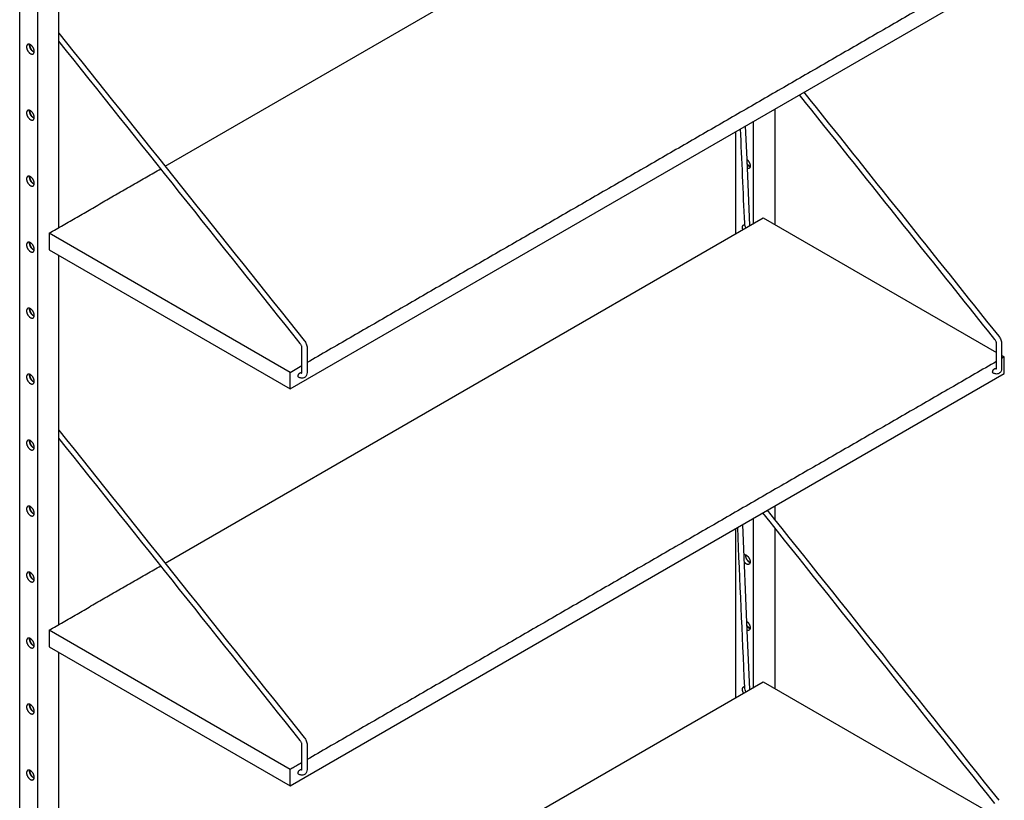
# Model space of a CAD drawing. Header units: millimetres. Extents: x -2103 to 2103, y -1092 to 1092.
# Tile 4 of 7: x -2103 to -1323, y 26 to 644. Entities that reach past the tile are written whole.
import ezdxf

# ---------------------------------------------------------------- set-up
doc = ezdxf.new("R2010")
doc.units = ezdxf.units.MM
doc.layers.add('Défaut', color=7, linetype='Continuous', true_color=0x000000)

msp = doc.modelspace()

# ---------------------------------------------------------------- linework, layer by layer
at = {"layer": 'Défaut', "lineweight": -3}
for points in [[(-1988.09, 528.36), (-1514.32, 801.9), (-1329.63, 695.26)], [(-2079.99, -760.07), (-2089.19, -765.37), (-2103.33, -757.21), (-2103.33, 754.94), (-2089.19, 746.78), (-2089.19, -765.37)], [(-1889.09, 352.01), (-1323.4, 678.61), (-1323.4, 691.67), (-1325.56, 690.42)], [(-1988.09, 214.01), (-1514.32, 487.55), (-1329.63, 380.91)], [(-1889.09, 365.07), (-2080.01, 475.3), (-2080.01, 462.23), (-1889.09, 352.01), (-1889.09, 365.07), (-1879.75, 370.46)], [(-1889.09, 37.66), (-1323.4, 364.25), (-1323.4, 377.32), (-1325.57, 376.07)], [(-1988.09, -153.41), (-1514.32, 120.12), (-1329.63, 13.49)]]:
    msp.add_lwpolyline(points, dxfattribs=at)
at = {"layer": 'Défaut'}
for points in [[(-2072.22, 479.79), (-2072.22, 627.29), (-2072.22, 633.71), (-2072.22, 756.58)], [(-1524.9, 481.43), (-1527.19, 533.54), (-1528.37, 560.27)], [(-2072.22, 165.44), (-2072.22, 312.93), (-2072.22, 319.36), (-2072.22, 457.74)], [(-1524.9, 114.01), (-1526.96, 160.77), (-1530.64, 244.6)], [(-2072.22, -201.98), (-2072.22, -54.49), (-2072.22, -48.06), (-2072.22, 143.39)]]:
    msp.add_lwpolyline(points, dxfattribs=at)
at = {"layer": 'Défaut', "lineweight": -3}
msp.add_lwpolyline([(-1889.09, 37.66), (-1889.09, 50.72), (-2080.01, 160.95), (-2080.01, 147.88)], close=True, dxfattribs=at)
for points, degree in [([(-1329.62, 688.08), (-1602.66, 530.44), (-1875.7, 372.8)], 2), ([(-2072.22, 633.71), (-2007.45, 552.6), (-1942.68, 471.49), (-1877.91, 390.38)], 3), ([(-1881.07, 387.92), (-1944.79, 467.71), (-2008.5, 547.5), (-2072.22, 627.29)], 3), ([(-1482.14, 586.96), (-1430.69, 522.52), (-1379.23, 458.08), (-1327.78, 393.65)], 3), ([(-1330.94, 391.18), (-1382.51, 455.76), (-1434.08, 520.35), (-1485.66, 584.93)], 3), ([(-1505.12, 573.69), (-1505.12, 527.96), (-1505.12, 482.23)], 2), ([(-1522.09, 483.06), (-1522.09, 523.48), (-1522.09, 563.89)], 2), ([(-1536.23, 555.73), (-1536.23, 515.31), (-1536.23, 474.9)], 2), ([(-1529.04, 483.14), (-1530.13, 508.09), (-1531.23, 533.04), (-1532.33, 557.98)], 3), ([(-1527.57, 533.81), (-1527.57, 533.81), (-1527.57, 533.81)], 2), ([(-2080.01, 475.3), (-2035.8, 500.82), (-1991.6, 526.34)], 2), ([(-1879.75, 365.04), (-1879.75, 371.58), (-1879.75, 378.12), (-1879.75, 384.66)], 3), ([(-1875.7, 384.6), (-1875.7, 378.06), (-1875.7, 371.51), (-1875.7, 364.97)], 3), ([(-1329.63, 368.3), (-1329.63, 374.84), (-1329.63, 381.39), (-1329.63, 387.93)], 3), ([(-1325.57, 387.87), (-1325.57, 381.32), (-1325.57, 374.78), (-1325.57, 368.24)], 3), ([(-1325.57, 378.57), (-1324.49, 377.94), (-1323.4, 377.32)], 2), ([(-1329.62, 373.73), (-1602.66, 216.09), (-1875.7, 58.45)], 2), ([(-1329.69, 367.8), (-1329.66, 367.89), (-1329.63, 368.06), (-1329.63, 368.3)], 3), ([(-1879.82, 364.53), (-1879.79, 364.62), (-1879.75, 364.79), (-1879.75, 365.04)], 3), ([(-2072.22, 319.36), (-2007.45, 238.25), (-1942.68, 157.14), (-1877.91, 76.03)], 3), ([(-1881.07, 73.57), (-1944.79, 153.36), (-2008.5, 233.15), (-2072.22, 312.93)], 3), ([(-1505.12, 259.34), (-1505.12, 253.82), (-1505.12, 248.3)], 2), ([(-1330.94, 23.76), (-1392.18, 100.45), (-1453.42, 177.14), (-1514.66, 253.83)], 3), ([(-1511.15, 255.86), (-1450.03, 179.31), (-1388.9, 102.77), (-1327.78, 26.22)], 3), ([(-1529.04, 115.72), (-1530.89, 157.92), (-1532.75, 200.12), (-1534.6, 242.32)], 3), ([(-1522.09, 115.64), (-1522.09, 182.59), (-1522.09, 249.54)], 2), ([(-1505.12, 241.88), (-1505.12, 178.34), (-1505.12, 114.81)], 2), ([(-1536.23, 241.38), (-1536.23, 174.43), (-1536.23, 107.47)], 2), ([(-1528.2, 219.91), (-1527.89, 220.1), (-1527.57, 220.28)], 2), ([(-2080.01, 160.95), (-2035.8, 186.47), (-1991.6, 211.99)], 2), ([(-1879.75, 50.68), (-1879.75, 57.23), (-1879.75, 63.77), (-1879.75, 70.31)], 3), ([(-1875.7, 70.25), (-1875.7, 63.71), (-1875.7, 57.16), (-1875.7, 50.62)], 3), ([(-1879.75, 56.11), (-1884.42, 53.41), (-1889.09, 50.72)], 2), ([(-1879.82, 50.18), (-1879.79, 50.27), (-1879.75, 50.44), (-1879.75, 50.68)], 3)]:
    msp.add_open_spline(points, degree=degree, dxfattribs=at)
for points, weights in [([(-2096.99, 624.76), (-2097.88, 624.25), (-2097.88, 622.79)], [0.853553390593, 0.853553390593, 1]), ([(-2095.48, 624.18), (-2095.48, 624.52), (-2095.42, 624.82)], [1, 0.961625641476, 0.933306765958]), ([(-2095.24, 624.75), (-2095.3, 624.43), (-2095.3, 624.08)], [0.926943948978, 0.957224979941, 1]), ([(-2092.69, 617.31), (-2091.8, 617.83), (-2091.8, 619.28)], [0.853553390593, 0.853553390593, 1]), ([(-2096.99, 572.5), (-2097.88, 571.99), (-2097.88, 570.54)], [0.853553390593, 0.853553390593, 1]), ([(-2095.48, 571.92), (-2095.48, 572.26), (-2095.42, 572.56)], [1, 0.961534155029, 0.933171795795]), ([(-2095.24, 572.49), (-2095.3, 572.18), (-2095.3, 571.82)], [0.926943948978, 0.957224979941, 1]), ([(-2092.69, 565.06), (-2091.8, 565.57), (-2091.8, 567.03)], [0.853553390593, 0.853553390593, 1]), ([(-1527.57, 533.81), (-1527.57, 533.81), (-1527.57, 533.81)], [0.977718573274, 0.977647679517, 0.977576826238]), ([(-1527.19, 533.54), (-1524.7, 531.57), (-1524.7, 528.65)], [0.936197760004, 0.743539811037, 1]), ([(-1525.59, 526.68), (-1526.14, 526.37), (-1526.89, 526.54)], [0.853553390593, 0.853553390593, 0.908959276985]), ([(-1524.7, 528.65), (-1524.7, 527.2), (-1525.59, 526.68)], [1, 0.853553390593, 0.853553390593]), ([(-2096.99, 520.25), (-2097.88, 519.73), (-2097.88, 518.28)], [0.853553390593, 0.853553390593, 1]), ([(-2095.48, 519.67), (-2095.48, 520.01), (-2095.42, 520.31)], [1, 0.961625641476, 0.933306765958]), ([(-2095.24, 520.23), (-2095.3, 519.92), (-2095.3, 519.57)], [0.926926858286, 0.957212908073, 1]), ([(-2092.69, 512.8), (-2091.8, 513.32), (-2091.8, 514.77)], [0.853553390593, 0.853553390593, 1]), ([(-1530.79, 479.91), (-1530.79, 481.36), (-1529.89, 481.87)], [1, 0.853553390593, 0.853553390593]), ([(-1530.49, 478.21), (-1530.79, 479.11), (-1530.79, 479.91)], [0.878360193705, 0.913826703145, 1]), ([(-1529.89, 481.87), (-1529.47, 482.12), (-1528.91, 482.06)], [0.853553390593, 0.853553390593, 0.887451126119]), ([(-1528.1, 479.67), (-1528.09, 479.63), (-1528.08, 479.6)], [0.880973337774, 0.879652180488, 0.878394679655]), ([(-2096.99, 467.99), (-2097.88, 467.48), (-2097.88, 466.02)], [0.853553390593, 0.853553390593, 1]), ([(-2095.48, 467.41), (-2095.48, 467.75), (-2095.42, 468.05)], [1, 0.961625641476, 0.933306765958]), ([(-2095.24, 467.98), (-2095.3, 467.67), (-2095.3, 467.31)], [0.926943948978, 0.957224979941, 1]), ([(-2092.69, 460.55), (-2091.8, 461.06), (-2091.8, 462.51)], [0.853553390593, 0.853553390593, 1]), ([(-2096.99, 415.74), (-2097.88, 415.22), (-2097.88, 413.77)], [0.853553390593, 0.853553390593, 1]), ([(-2095.48, 415.16), (-2095.48, 415.5), (-2095.42, 415.8)], [1, 0.961584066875, 0.933245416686]), ([(-2095.24, 415.72), (-2095.3, 415.41), (-2095.3, 415.05)], [0.926943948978, 0.957224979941, 1]), ([(-2092.69, 408.29), (-2091.8, 408.8), (-2091.8, 410.26)], [0.853553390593, 0.853553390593, 1]), ([(-2096.99, 363.48), (-2097.88, 362.97), (-2097.88, 361.51)], [0.853553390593, 0.853553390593, 1]), ([(-2095.48, 362.9), (-2095.48, 363.24), (-2095.42, 363.54)], [1, 0.961625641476, 0.933306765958]), ([(-2095.24, 363.47), (-2095.3, 363.16), (-2095.3, 362.8)], [0.926861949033, 0.957167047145, 1]), ([(-1882.55, 361.45), (-1882.76, 361.73), (-1882.76, 362.19)], [0.866231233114, 0.896641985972, 1]), ([(-1882.36, 361.29), (-1882.47, 361.35), (-1882.55, 361.45)], [0.853553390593, 0.853553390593, 0.863344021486]), ([(-1332.42, 364.71), (-1332.63, 364.99), (-1332.63, 365.46)], [0.866231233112, 0.896641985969, 1]), ([(-1332.23, 364.55), (-1332.34, 364.61), (-1332.42, 364.71)], [0.853553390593, 0.853553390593, 0.863344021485]), ([(-2092.69, 356.03), (-2091.8, 356.55), (-2091.8, 358)], [0.853553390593, 0.853553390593, 1]), ([(-2096.99, 311.23), (-2097.88, 310.71), (-2097.88, 309.26)], [0.853553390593, 0.853553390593, 1]), ([(-2095.48, 310.65), (-2095.48, 310.98), (-2095.42, 311.28)], [1, 0.961625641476, 0.933306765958]), ([(-2095.24, 311.21), (-2095.3, 310.9), (-2095.3, 310.54)], [0.926943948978, 0.957224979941, 1]), ([(-2092.69, 303.78), (-2091.8, 304.29), (-2091.8, 305.75)], [0.853553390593, 0.853553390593, 1]), ([(-2096.99, 258.97), (-2097.88, 258.46), (-2097.88, 257)], [0.853553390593, 0.853553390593, 1]), ([(-2095.48, 258.39), (-2095.48, 258.73), (-2095.42, 259.03)], [1, 0.961625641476, 0.933306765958]), ([(-2095.24, 258.95), (-2095.3, 258.64), (-2095.3, 258.29)], [0.926943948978, 0.957224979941, 1]), ([(-2092.69, 251.52), (-2091.8, 252.04), (-2091.8, 253.49)], [0.853553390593, 0.853553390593, 1]), ([(-1528.33, 220.65), (-1528.38, 220.35), (-1528.38, 220.01)], [0.933306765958, 0.961625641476, 1]), ([(-1528.2, 219.91), (-1528.2, 220.27), (-1528.14, 220.58)], [1, 0.957224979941, 0.926943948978]), ([(-1524.7, 215.12), (-1524.7, 213.66), (-1525.59, 213.15)], [1, 0.853553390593, 0.853553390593]), ([(-2096.99, 206.71), (-2097.88, 206.2), (-2097.88, 204.75)], [0.853553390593, 0.853553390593, 1]), ([(-2095.48, 206.13), (-2095.48, 206.47), (-2095.42, 206.77)], [1, 0.961625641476, 0.933306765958]), ([(-2095.24, 206.7), (-2095.3, 206.39), (-2095.3, 206.03)], [0.926943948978, 0.957224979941, 1]), ([(-2092.69, 199.27), (-2091.8, 199.78), (-2091.8, 201.23)], [0.853553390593, 0.853553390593, 1]), ([(-1527.27, 167.81), (-1524.7, 165.86), (-1524.7, 162.86)], [0.943608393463, 0.738713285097, 1]), ([(-1525.59, 160.89), (-1526.17, 160.56), (-1526.96, 160.77)], [0.853553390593, 0.853553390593, 0.91495310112]), ([(-1524.7, 162.86), (-1524.7, 161.41), (-1525.59, 160.89)], [1, 0.853553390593, 0.853553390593]), ([(-2096.99, 154.46), (-2097.88, 153.94), (-2097.88, 152.49)], [0.853553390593, 0.853553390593, 1]), ([(-2095.48, 153.88), (-2095.48, 154.22), (-2095.42, 154.52)], [1, 0.961625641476, 0.933306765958]), ([(-2095.24, 154.44), (-2095.3, 154.13), (-2095.3, 153.78)], [0.926943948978, 0.957224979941, 1]), ([(-2092.69, 147.01), (-2091.8, 147.52), (-2091.8, 148.98)], [0.853553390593, 0.853553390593, 1]), ([(-1530.79, 114.11), (-1530.79, 115.57), (-1529.89, 116.08)], [1, 0.853553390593, 0.853553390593]), ([(-1529.9, 111.13), (-1530.79, 112.67), (-1530.79, 114.11)], [0.853554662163, 0.853984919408, 1]), ([(-1529.89, 116.08), (-1529.53, 116.3), (-1529.06, 116.28)], [0.853553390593, 0.853553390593, 0.878472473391]), ([(-2096.99, 102.2), (-2097.88, 101.69), (-2097.88, 100.23)], [0.853553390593, 0.853553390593, 1]), ([(-2095.48, 101.62), (-2095.48, 101.96), (-2095.42, 102.26)], [1, 0.961625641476, 0.933306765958]), ([(-2095.24, 102.19), (-2095.3, 101.88), (-2095.3, 101.52)], [0.926943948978, 0.957224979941, 1]), ([(-2092.69, 94.75), (-2091.8, 95.27), (-2091.8, 96.72)], [0.853553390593, 0.853553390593, 1]), ([(-2096.99, 49.95), (-2097.88, 49.43), (-2097.88, 47.98)], [0.853553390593, 0.853553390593, 1]), ([(-2095.48, 49.37), (-2095.48, 49.7), (-2095.42, 50)], [1, 0.961625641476, 0.933306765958]), ([(-2095.24, 49.93), (-2095.3, 49.62), (-2095.3, 49.26)], [0.926943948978, 0.957224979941, 1]), ([(-1882.55, 47.1), (-1882.76, 47.38), (-1882.76, 47.84)], [0.866231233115, 0.896641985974, 1]), ([(-1882.36, 46.94), (-1882.47, 47), (-1882.55, 47.1)], [0.853553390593, 0.853553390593, 0.863344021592]), ([(-1882.19, 46.84), (-1882.19, 46.84), (-1882.19, 46.84)], [0.857247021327, 0.85721061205, 0.857174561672]), ([(-2092.69, 42.5), (-2091.8, 43.01), (-2091.8, 44.47)], [0.853553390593, 0.853553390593, 1])]:
    msp.add_rational_spline(points, weights, degree=2, dxfattribs=at)
for points, weights, knots in [([(-2091.8, 619.28), (-2091.8, 622.79), (-2094.84, 624.55), (-2096.1, 625.27), (-2096.99, 624.76)], [1, 0.707106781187, 1, 0.853553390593, 0.853553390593], [34.4, 34.4, 34.4, 43, 43, 47.3, 47.3, 47.3]), ([(-2091.86, 618.64), (-2092.15, 618.74), (-2092.44, 618.91), (-2095.48, 620.67), (-2095.48, 624.18)], [0.933306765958, 0.961625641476, 1, 0.707106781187, 1], [-9.726757, -9.726757, -9.726757, -8.6, -8.6, 0, 0, 0]), ([(-2095.3, 624.08), (-2095.3, 620.77), (-2092.44, 619.12), (-2092.13, 618.94), (-2091.83, 618.84)], [1, 0.707106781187, 1, 0.957224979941, 0.926943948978], [0, 0, 0, 8.1, 8.1, 9.282949, 9.282949, 9.282949]), ([(-2097.88, 622.79), (-2097.88, 619.28), (-2094.84, 617.53), (-2093.58, 616.8), (-2092.69, 617.31)], [1, 0.707106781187, 1, 0.853553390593, 0.853553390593], [17.2, 17.2, 17.2, 25.8, 25.8, 30.1, 30.1, 30.1]), ([(-2097.88, 570.54), (-2097.88, 567.03), (-2094.84, 565.27), (-2093.58, 564.54), (-2092.69, 565.06)], [1, 0.707106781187, 1, 0.853553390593, 0.853553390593], [0, 0, 0, 8.6, 8.6, 12.9, 12.9, 12.9]), ([(-2091.8, 567.03), (-2091.8, 570.54), (-2094.84, 572.29), (-2096.1, 573.02), (-2096.99, 572.5)], [1, 0.707106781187, 1, 0.853553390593, 0.853553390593], [17.2, 17.2, 17.2, 25.8, 25.8, 30.1, 30.1, 30.1]), ([(-2091.86, 566.39), (-2092.15, 566.49), (-2092.44, 566.66), (-2095.48, 568.41), (-2095.48, 571.92)], [0.933306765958, 0.961625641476, 1, 0.707106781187, 1], [-9.726757, -9.726757, -9.726757, -8.6, -8.6, 0, 0, 0]), ([(-2095.3, 571.82), (-2095.3, 568.52), (-2092.44, 566.86), (-2092.13, 566.68), (-2091.83, 566.59)], [1, 0.707106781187, 1, 0.95714686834, 0.926833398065], [0, 0, 0, 8.1, 8.1, 9.285109, 9.285109, 9.285109]), ([(-1524.73, 528.21), (-1525.03, 528.31), (-1525.34, 528.49), (-1526.28, 529.03), (-1527.04, 530.12)], [0.926943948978, 0.957224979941, 1, 0.879842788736, 0.858272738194], [-9.282949, -9.282949, -9.282949, -8.1, -8.1, -4.777037, -4.777037, -4.777037]), ([(-1527.03, 529.85), (-1526.26, 528.82), (-1525.34, 528.28), (-1525.05, 528.11), (-1524.76, 528.01)], [0.861755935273, 0.888212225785, 1, 0.961445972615, 0.933041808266], [-11.882339, -11.882339, -11.882339, -8.6, -8.6, -7.467968, -7.467968, -7.467968]), ([(-2097.88, 518.28), (-2097.88, 514.77), (-2094.84, 513.01), (-2093.58, 512.29), (-2092.69, 512.8)], [1, 0.707106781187, 1, 0.853553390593, 0.853553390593], [0, 0, 0, 8.6, 8.6, 12.9, 12.9, 12.9]), ([(-2091.8, 514.77), (-2091.8, 518.28), (-2094.84, 520.04), (-2096.1, 520.76), (-2096.99, 520.25)], [1, 0.707106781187, 1, 0.853553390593, 0.853553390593], [17.2, 17.2, 17.2, 25.8, 25.8, 30.1, 30.1, 30.1]), ([(-2091.86, 514.13), (-2092.15, 514.23), (-2092.44, 514.4), (-2095.48, 516.16), (-2095.48, 519.67)], [0.933306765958, 0.961625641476, 1, 0.707106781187, 1], [-9.726757, -9.726757, -9.726757, -8.6, -8.6, 0, 0, 0]), ([(-2095.3, 519.57), (-2095.3, 516.26), (-2092.44, 514.61), (-2092.13, 514.43), (-2091.83, 514.33)], [1, 0.707106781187, 1, 0.957224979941, 0.926943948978], [0, 0, 0, 8.1, 8.1, 9.282949, 9.282949, 9.282949]), ([(-2091.8, 462.51), (-2091.8, 466.02), (-2094.84, 467.78), (-2096.1, 468.51), (-2096.99, 467.99)], [1, 0.707106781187, 1, 0.853553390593, 0.853553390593], [17.2, 17.2, 17.2, 25.8, 25.8, 30.1, 30.1, 30.1]), ([(-2097.88, 466.02), (-2097.88, 462.51), (-2094.84, 460.76), (-2093.58, 460.03), (-2092.69, 460.55)], [1, 0.707106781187, 1, 0.853553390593, 0.853553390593], [0, 0, 0, 8.6, 8.6, 12.9, 12.9, 12.9]), ([(-2091.86, 461.88), (-2092.15, 461.98), (-2092.44, 462.15), (-2095.48, 463.9), (-2095.48, 467.41)], [0.933306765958, 0.961625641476, 1, 0.707106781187, 1], [-9.726757, -9.726757, -9.726757, -8.6, -8.6, 0, 0, 0]), ([(-2095.3, 467.31), (-2095.3, 464), (-2092.44, 462.35), (-2092.13, 462.17), (-2091.83, 462.07)], [1, 0.707106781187, 1, 0.957224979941, 0.926943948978], [0, 0, 0, 8.1, 8.1, 9.282949, 9.282949, 9.282949]), ([(-2097.88, 413.77), (-2097.88, 410.26), (-2094.84, 408.5), (-2093.58, 407.78), (-2092.69, 408.29)], [1, 0.707106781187, 1, 0.853553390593, 0.853553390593], [17.2, 17.2, 17.2, 25.8, 25.8, 30.1, 30.1, 30.1]), ([(-2091.8, 410.26), (-2091.8, 413.77), (-2094.84, 415.52), (-2096.1, 416.25), (-2096.99, 415.74)], [1, 0.707106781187, 1, 0.853553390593, 0.853553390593], [34.4, 34.4, 34.4, 43, 43, 47.3, 47.3, 47.3]), ([(-2091.86, 409.62), (-2092.15, 409.72), (-2092.44, 409.89), (-2095.48, 411.65), (-2095.48, 415.16)], [0.933306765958, 0.961625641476, 1, 0.707106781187, 1], [-9.726757, -9.726757, -9.726757, -8.6, -8.6, 0, 0, 0]), ([(-2095.3, 415.05), (-2095.3, 411.75), (-2092.44, 410.09), (-2092.13, 409.92), (-2091.83, 409.82)], [1, 0.707106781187, 1, 0.957224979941, 0.926943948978], [0, 0, 0, 8.1, 8.1, 9.282949, 9.282949, 9.282949]), ([(-1332.63, 365.46), (-1332.63, 367.13), (-1331.18, 367.97), (-1330.35, 368.45), (-1329.93, 367.87)], [1, 0.707106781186, 1, 0.809205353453, 0.866983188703], [367.867866, 367.867866, 367.867866, 371.967866, 371.967866, 374.638662, 374.638662, 374.638662]), ([(-2097.88, 361.51), (-2097.88, 358), (-2094.84, 356.25), (-2093.58, 355.52), (-2092.69, 356.03)], [1, 0.707106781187, 1, 0.853553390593, 0.853553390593], [0, 0, 0, 8.6, 8.6, 12.9, 12.9, 12.9]), ([(-2091.8, 358), (-2091.8, 361.51), (-2094.84, 363.27), (-2096.1, 364), (-2096.99, 363.48)], [1, 0.707106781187, 1, 0.853553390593, 0.853553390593], [17.2, 17.2, 17.2, 25.8, 25.8, 30.1, 30.1, 30.1]), ([(-2091.86, 357.36), (-2092.15, 357.47), (-2092.44, 357.63), (-2095.48, 359.39), (-2095.48, 362.9)], [0.933222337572, 0.961568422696, 1, 0.707106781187, 1], [-9.728437, -9.728437, -9.728437, -8.6, -8.6, 0, 0, 0]), ([(-2095.3, 362.8), (-2095.3, 359.49), (-2092.44, 357.84), (-2092.13, 357.66), (-2091.83, 357.56)], [1, 0.707106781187, 1, 0.957224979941, 0.926943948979], [0, 0, 0, 8.1, 8.1, 9.282949, 9.282949, 9.282949]), ([(-1882.76, 362.19), (-1882.76, 363.87), (-1881.31, 364.7), (-1880.48, 365.18), (-1880.06, 364.6)], [1, 0.707106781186, 1, 0.809205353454, 0.866983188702], [367.872045, 367.872045, 367.872045, 371.972045, 371.972045, 374.642841, 374.642841, 374.642841]), ([(-2097.88, 309.26), (-2097.88, 305.75), (-2094.84, 303.99), (-2093.58, 303.26), (-2092.69, 303.78)], [1, 0.707106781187, 1, 0.853553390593, 0.853553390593], [0, 0, 0, 8.6, 8.6, 12.9, 12.9, 12.9]), ([(-2091.8, 305.75), (-2091.8, 309.26), (-2094.84, 311.01), (-2096.1, 311.74), (-2096.99, 311.23)], [1, 0.707106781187, 1, 0.853553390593, 0.853553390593], [17.2, 17.2, 17.2, 25.8, 25.8, 30.1, 30.1, 30.1]), ([(-2091.85, 305.11), (-2092.14, 305.21), (-2092.44, 305.38), (-2095.48, 307.13), (-2095.48, 310.65)], [0.932863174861, 0.961324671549, 1, 0.707106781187, 1], [-9.735594, -9.735594, -9.735594, -8.6, -8.6, 0, 0, 0]), ([(-2095.3, 310.54), (-2095.3, 307.24), (-2092.44, 305.58), (-2092.13, 305.4), (-2091.83, 305.31)], [1, 0.707106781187, 1, 0.957224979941, 0.926943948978], [0, 0, 0, 8.1, 8.1, 9.282949, 9.282949, 9.282949]), ([(-2091.8, 253.49), (-2091.8, 257), (-2094.84, 258.76), (-2096.1, 259.48), (-2096.99, 258.97)], [1, 0.707106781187, 1, 0.853553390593, 0.853553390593], [17.2, 17.2, 17.2, 25.8, 25.8, 30.1, 30.1, 30.1]), ([(-2091.86, 252.85), (-2092.15, 252.95), (-2092.44, 253.12), (-2095.48, 254.88), (-2095.48, 258.39)], [0.933278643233, 0.961606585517, 1, 0.707106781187, 1], [-9.727317, -9.727317, -9.727317, -8.6, -8.6, 0, 0, 0]), ([(-2095.3, 258.29), (-2095.3, 254.98), (-2092.44, 253.33), (-2092.13, 253.15), (-2091.83, 253.05)], [1, 0.707106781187, 1, 0.957224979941, 0.926943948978], [0, 0, 0, 8.1, 8.1, 9.282949, 9.282949, 9.282949]), ([(-2097.88, 257), (-2097.88, 253.49), (-2094.84, 251.74), (-2093.58, 251.01), (-2092.69, 251.52)], [1, 0.707106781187, 1, 0.853553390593, 0.853553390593], [0, 0, 0, 8.6, 8.6, 12.9, 12.9, 12.9]), ([(-1529.59, 220.73), (-1528.78, 220.98), (-1527.74, 220.38), (-1524.7, 218.63), (-1524.7, 215.12)], [0.857249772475, 0.87681973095, 1, 0.707106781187, 1], [-12.216848, -12.216848, -12.216848, -8.6, -8.6, 0, 0, 0]), ([(-1528.38, 220.01), (-1528.38, 216.5), (-1525.34, 214.75), (-1525.05, 214.58), (-1524.76, 214.48)], [1, 0.707106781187, 1, 0.961575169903, 0.933232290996], [0, 0, 0, 8.6, 8.6, 9.728239, 9.728239, 9.728239]), ([(-1524.73, 214.68), (-1525.03, 214.77), (-1525.34, 214.95), (-1528.2, 216.61), (-1528.2, 219.91)], [0.926943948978, 0.957224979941, 1, 0.707106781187, 1], [-9.282949, -9.282949, -9.282949, -8.1, -8.1, 0, 0, 0]), ([(-1525.59, 213.15), (-1526.49, 212.63), (-1527.74, 213.36), (-1528.6, 213.86), (-1529.33, 214.79)], [0.853553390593, 0.853553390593, 1, 0.895374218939, 0.865496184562], [4.3, 4.3, 4.3, 8.6, 8.6, 11.672047, 11.672047, 11.672047]), ([(-2097.88, 204.75), (-2097.88, 201.23), (-2094.84, 199.48), (-2093.58, 198.75), (-2092.69, 199.27)], [1, 0.707106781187, 1, 0.853553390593, 0.853553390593], [0, 0, 0, 8.6, 8.6, 12.9, 12.9, 12.9]), ([(-2091.8, 201.23), (-2091.8, 204.75), (-2094.84, 206.5), (-2096.1, 207.23), (-2096.99, 206.71)], [1, 0.707106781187, 1, 0.853553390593, 0.853553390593], [17.2, 17.2, 17.2, 25.8, 25.8, 30.1, 30.1, 30.1]), ([(-2091.86, 200.6), (-2092.15, 200.7), (-2092.44, 200.87), (-2095.48, 202.62), (-2095.48, 206.13)], [0.933041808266, 0.961445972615, 1, 0.707106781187, 1], [-9.732032, -9.732032, -9.732032, -8.6, -8.6, 0, 0, 0]), ([(-2095.3, 206.03), (-2095.3, 202.72), (-2092.44, 201.07), (-2092.13, 200.89), (-2091.83, 200.8)], [1, 0.707106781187, 1, 0.957224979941, 0.926943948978], [0, 0, 0, 8.1, 8.1, 9.282949, 9.282949, 9.282949]), ([(-1524.73, 162.42), (-1525.03, 162.52), (-1525.34, 162.7), (-1526.34, 163.27), (-1527.12, 164.44)], [0.92694394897, 0.957224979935, 1, 0.87385131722, 0.856366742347], [-9.282949, -9.282949, -9.282949, -8.1, -8.1, -4.611342, -4.611342, -4.611342]), ([(-1527.11, 164.17), (-1526.32, 163.05), (-1525.34, 162.49), (-1525.05, 162.32), (-1524.76, 162.22)], [0.859380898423, 0.882766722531, 1, 0.961625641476, 0.933306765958], [-12.042231, -12.042231, -12.042231, -8.6, -8.6, -7.473243, -7.473243, -7.473243]), ([(-2097.88, 152.49), (-2097.88, 148.98), (-2094.84, 147.22), (-2093.58, 146.5), (-2092.69, 147.01)], [1, 0.707106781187, 1, 0.853553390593, 0.853553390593], [17.2, 17.2, 17.2, 25.8, 25.8, 30.1, 30.1, 30.1]), ([(-2091.8, 148.98), (-2091.8, 152.49), (-2094.84, 154.25), (-2096.1, 154.97), (-2096.99, 154.46)], [1, 0.707106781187, 1, 0.853553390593, 0.853553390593], [34.4, 34.4, 34.4, 43, 43, 47.3, 47.3, 47.3]), ([(-2091.85, 148.34), (-2092.14, 148.44), (-2092.44, 148.61), (-2095.48, 150.37), (-2095.48, 153.88)], [0.932805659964, 0.961285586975, 1, 0.707106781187, 1], [-9.736742, -9.736742, -9.736742, -8.6, -8.6, 0, 0, 0]), ([(-2095.3, 153.78), (-2095.3, 150.47), (-2092.44, 148.82), (-2092.13, 148.64), (-2091.83, 148.54)], [1, 0.707106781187, 1, 0.957191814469, 0.926896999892], [0, 0, 0, 8.1, 8.1, 9.283866, 9.283866, 9.283866]), ([(-2091.8, 96.72), (-2091.8, 100.23), (-2094.84, 101.99), (-2096.1, 102.72), (-2096.99, 102.2)], [1, 0.707106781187, 1, 0.853553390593, 0.853553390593], [17.2, 17.2, 17.2, 25.8, 25.8, 30.1, 30.1, 30.1]), ([(-2091.86, 96.09), (-2092.15, 96.19), (-2092.44, 96.36), (-2095.48, 98.11), (-2095.48, 101.62)], [0.933220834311, 0.961567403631, 1, 0.707106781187, 1], [-9.728467, -9.728467, -9.728467, -8.6, -8.6, 0, 0, 0]), ([(-2095.3, 101.52), (-2095.3, 98.21), (-2092.44, 96.56), (-2092.13, 96.38), (-2091.83, 96.28)], [1, 0.707106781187, 1, 0.957224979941, 0.926943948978], [0, 0, 0, 8.1, 8.1, 9.282949, 9.282949, 9.282949]), ([(-2097.88, 100.23), (-2097.88, 96.72), (-2094.84, 94.97), (-2093.58, 94.24), (-2092.69, 94.75)], [1, 0.707106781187, 1, 0.853553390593, 0.853553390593], [0, 0, 0, 8.6, 8.6, 12.9, 12.9, 12.9]), ([(-2097.88, 47.98), (-2097.88, 44.47), (-2094.84, 42.71), (-2093.58, 41.98), (-2092.69, 42.5)], [1, 0.707106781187, 1, 0.853553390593, 0.853553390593], [0, 0, 0, 8.6, 8.6, 12.9, 12.9, 12.9]), ([(-2091.8, 44.47), (-2091.8, 47.98), (-2094.84, 49.73), (-2096.1, 50.46), (-2096.99, 49.95)], [1, 0.707106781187, 1, 0.853553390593, 0.853553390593], [17.2, 17.2, 17.2, 25.8, 25.8, 30.1, 30.1, 30.1]), ([(-2091.86, 43.83), (-2092.15, 43.93), (-2092.44, 44.1), (-2095.48, 45.86), (-2095.48, 49.37)], [0.932984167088, 0.961406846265, 1, 0.707106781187, 1], [-9.733181, -9.733181, -9.733181, -8.6, -8.6, 0, 0, 0]), ([(-2095.3, 49.26), (-2095.3, 45.96), (-2092.44, 44.3), (-2092.13, 44.13), (-2091.83, 44.03)], [1, 0.707106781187, 1, 0.957224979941, 0.926943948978], [0, 0, 0, 8.1, 8.1, 9.282949, 9.282949, 9.282949]), ([(-1882.76, 47.84), (-1882.76, 49.52), (-1881.31, 50.35), (-1880.48, 50.83), (-1880.06, 50.25)], [1, 0.707106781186, 1, 0.809205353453, 0.866983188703], [367.872045, 367.872045, 367.872045, 371.972045, 371.972045, 374.642841, 374.642841, 374.642841])]:
    msp.add_rational_spline(points, weights, degree=2, knots=knots, dxfattribs=at)
for points, knots in [([(-1528.08, 479.6), (-1528.12, 479.69), (-1528.16, 479.78), (-1528.2, 479.87), (-1528.37, 480.24), (-1528.51, 480.61), (-1528.64, 480.99), (-1528.87, 481.71), (-1529.01, 482.44), (-1529.04, 483.14)], [-14.669759, -14.669759, -14.669759, -14.669759, -14.373926, -14.373926, -14.373926, -13.151772, -13.151772, -13.151772, -10.818063, -10.818063, -10.818063, -10.818063]), ([(-1877.91, 390.38), (-1877.58, 389.97), (-1877.28, 389.53), (-1877.01, 389.08), (-1876.74, 388.6), (-1876.5, 388.11), (-1876.31, 387.61), (-1876.11, 387.11), (-1875.96, 386.6), (-1875.85, 386.09), (-1875.76, 385.64), (-1875.71, 385.2), (-1875.7, 384.76), (-1875.7, 384.71), (-1875.7, 384.65), (-1875.7, 384.6)], [324.216347, 324.216347, 324.216347, 324.216347, 325.808381, 325.808381, 325.808381, 327.446851, 327.446851, 327.446851, 329.095417, 329.095417, 329.095417, 330.541745, 330.541745, 330.541745, 330.721285, 330.721285, 330.721285, 330.721285]), ([(-1329.63, 387.93), (-1329.63, 387.95), (-1329.63, 387.97), (-1329.63, 387.99), (-1329.63, 388.18), (-1329.65, 388.39), (-1329.7, 388.62), (-1329.76, 388.89), (-1329.84, 389.19), (-1329.96, 389.48), (-1330.08, 389.78), (-1330.22, 390.09), (-1330.39, 390.38), (-1330.56, 390.66), (-1330.74, 390.94), (-1330.94, 391.18)], [400.527925, 400.527925, 400.527925, 400.527925, 400.630595, 400.630595, 400.630595, 401.476964, 401.476964, 401.476964, 402.476364, 402.476364, 402.476364, 403.492023, 403.492023, 403.492023, 404.482664, 404.482664, 404.482664, 404.482664]), ([(-1327.78, 393.65), (-1327.45, 393.24), (-1327.15, 392.8), (-1326.89, 392.34), (-1326.61, 391.87), (-1326.37, 391.38), (-1326.18, 390.88), (-1325.98, 390.37), (-1325.83, 389.86), (-1325.72, 389.35), (-1325.63, 388.91), (-1325.58, 388.46), (-1325.57, 388.03), (-1325.57, 387.97), (-1325.57, 387.92), (-1325.57, 387.87)], [324.216347, 324.216347, 324.216347, 324.216347, 325.808381, 325.808381, 325.808381, 327.446851, 327.446851, 327.446851, 329.095417, 329.095417, 329.095417, 330.541745, 330.541745, 330.541745, 330.721285, 330.721285, 330.721285, 330.721285]), ([(-1879.75, 384.66), (-1879.75, 384.69), (-1879.75, 384.71), (-1879.76, 384.73), (-1879.76, 384.91), (-1879.78, 385.12), (-1879.83, 385.35), (-1879.88, 385.63), (-1879.97, 385.92), (-1880.09, 386.22), (-1880.21, 386.52), (-1880.35, 386.82), (-1880.52, 387.11), (-1880.69, 387.4), (-1880.87, 387.67), (-1881.07, 387.92)], [400.532104, 400.532104, 400.532104, 400.532104, 400.634774, 400.634774, 400.634774, 401.481143, 401.481143, 401.481143, 402.480543, 402.480543, 402.480543, 403.496202, 403.496202, 403.496202, 404.486843, 404.486843, 404.486843, 404.486843]), ([(-1325.57, 368.24), (-1325.57, 367.48), (-1325.7, 366.74), (-1325.99, 366.08), (-1326.16, 365.7), (-1326.38, 365.35), (-1326.65, 365.05), (-1326.92, 364.74), (-1327.23, 364.48), (-1327.58, 364.28), (-1327.61, 364.26), (-1327.64, 364.25), (-1327.66, 364.23), (-1328.05, 364.02), (-1328.46, 363.89), (-1328.89, 363.82), (-1329.3, 363.75), (-1329.72, 363.75), (-1330.13, 363.81), (-1330.51, 363.86), (-1330.89, 363.95), (-1331.25, 364.09), (-1331.58, 364.21), (-1331.91, 364.37), (-1332.23, 364.55)], [354.754703, 354.754703, 354.754703, 354.754703, 357.319222, 357.319222, 357.319222, 358.788298, 358.788298, 358.788298, 360.246847, 360.246847, 360.246847, 360.351568, 360.351568, 360.351568, 361.922708, 361.922708, 361.922708, 363.409958, 363.409958, 363.409958, 364.774972, 364.774972, 364.774972, 366.014882, 366.014882, 366.014882, 366.014882]), ([(-1329.93, 367.87), (-1329.92, 367.86), (-1329.9, 367.86), (-1329.89, 367.85), (-1329.81, 367.82), (-1329.74, 367.81), (-1329.69, 367.8)], [374.6386617, 374.6386617, 374.6386617, 374.6386617, 374.7420598, 374.7420598, 374.7420598, 375.3229482, 375.3229482, 375.3229482, 375.3229482]), ([(-1875.7, 364.97), (-1875.7, 364.21), (-1875.83, 363.47), (-1876.12, 362.82), (-1876.29, 362.44), (-1876.51, 362.09), (-1876.78, 361.78), (-1877.05, 361.47), (-1877.36, 361.21), (-1877.71, 361.01), (-1877.74, 361), (-1877.76, 360.98), (-1877.79, 360.97), (-1878.17, 360.76), (-1878.59, 360.62), (-1879.02, 360.55), (-1879.43, 360.49), (-1879.85, 360.49), (-1880.26, 360.54), (-1880.64, 360.59), (-1881.01, 360.69), (-1881.38, 360.82), (-1881.71, 360.95), (-1882.04, 361.1), (-1882.36, 361.29)], [354.758882, 354.758882, 354.758882, 354.758882, 357.323401, 357.323401, 357.323401, 358.792477, 358.792477, 358.792477, 360.251027, 360.251027, 360.251027, 360.355747, 360.355747, 360.355747, 361.926887, 361.926887, 361.926887, 363.414137, 363.414137, 363.414137, 364.779151, 364.779151, 364.779151, 366.019062, 366.019062, 366.019062, 366.019062]), ([(-1880.06, 364.6), (-1880.05, 364.6), (-1880.03, 364.59), (-1880.02, 364.59), (-1879.94, 364.56), (-1879.87, 364.54), (-1879.82, 364.53)], [374.642841, 374.642841, 374.642841, 374.642841, 374.7462391, 374.7462391, 374.7462391, 375.3271275, 375.3271275, 375.3271275, 375.3271275]), ([(-1528.07, 112.18), (-1528.12, 112.27), (-1528.16, 112.36), (-1528.2, 112.45), (-1528.37, 112.82), (-1528.51, 113.19), (-1528.64, 113.57), (-1528.87, 114.29), (-1529.01, 115.01), (-1529.04, 115.72)], [5.832594, 5.832594, 5.832594, 5.832594, 6.128427, 6.128427, 6.128427, 7.350581, 7.350581, 7.350581, 9.68429, 9.68429, 9.68429, 9.68429]), ([(-1879.75, 70.31), (-1879.75, 70.33), (-1879.75, 70.36), (-1879.76, 70.38), (-1879.76, 70.56), (-1879.78, 70.77), (-1879.83, 71), (-1879.88, 71.27), (-1879.97, 71.57), (-1880.09, 71.86), (-1880.21, 72.17), (-1880.35, 72.47), (-1880.52, 72.76), (-1880.69, 73.05), (-1880.87, 73.32), (-1881.07, 73.57)], [400.532104, 400.532104, 400.532104, 400.532104, 400.634774, 400.634774, 400.634774, 401.481143, 401.481143, 401.481143, 402.480543, 402.480543, 402.480543, 403.496202, 403.496202, 403.496202, 404.486843, 404.486843, 404.486843, 404.486843]), ([(-1877.91, 76.03), (-1877.58, 75.62), (-1877.28, 75.18), (-1877.01, 74.72), (-1876.74, 74.25), (-1876.5, 73.76), (-1876.31, 73.26), (-1876.11, 72.76), (-1875.96, 72.24), (-1875.85, 71.74), (-1875.76, 71.29), (-1875.71, 70.84), (-1875.7, 70.41), (-1875.7, 70.36), (-1875.7, 70.3), (-1875.7, 70.25)], [324.216347, 324.216347, 324.216347, 324.216347, 325.808381, 325.808381, 325.808381, 327.446851, 327.446851, 327.446851, 329.095417, 329.095417, 329.095417, 330.541745, 330.541745, 330.541745, 330.721285, 330.721285, 330.721285, 330.721285]), ([(-1875.7, 50.62), (-1875.7, 49.86), (-1875.83, 49.12), (-1876.12, 48.47), (-1876.29, 48.09), (-1876.51, 47.74), (-1876.78, 47.43), (-1877.05, 47.12), (-1877.36, 46.86), (-1877.71, 46.66), (-1877.74, 46.64), (-1877.76, 46.63), (-1877.79, 46.62), (-1878.17, 46.41), (-1878.59, 46.27), (-1879.02, 46.2), (-1879.43, 46.14), (-1879.85, 46.14), (-1880.26, 46.19), (-1880.64, 46.24), (-1881.01, 46.34), (-1881.38, 46.47), (-1881.71, 46.6), (-1882.04, 46.75), (-1882.36, 46.94)], [354.758882, 354.758882, 354.758882, 354.758882, 357.323401, 357.323401, 357.323401, 358.792477, 358.792477, 358.792477, 360.251027, 360.251027, 360.251027, 360.355747, 360.355747, 360.355747, 361.926887, 361.926887, 361.926887, 363.414137, 363.414137, 363.414137, 364.779151, 364.779151, 364.779151, 366.019062, 366.019062, 366.019062, 366.019062]), ([(-1880.06, 50.25), (-1880.05, 50.25), (-1880.03, 50.24), (-1880.02, 50.24), (-1879.94, 50.21), (-1879.87, 50.19), (-1879.82, 50.18)], [374.642841, 374.642841, 374.642841, 374.642841, 374.7462391, 374.7462391, 374.7462391, 375.3271275, 375.3271275, 375.3271275, 375.3271275])]:
    msp.add_open_spline(points, degree=3, knots=knots, dxfattribs=at)

doc.saveas('drawing.dxf')
